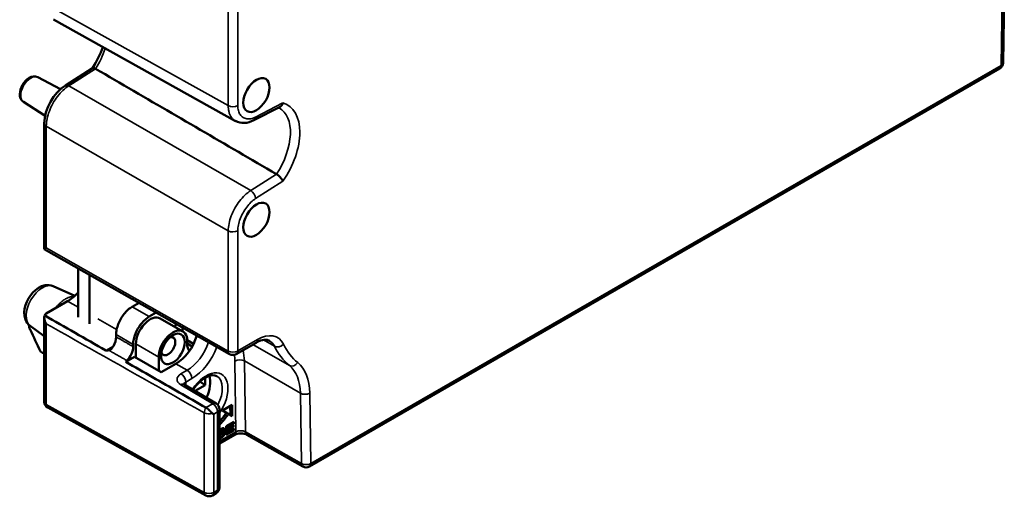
# Model space of a CAD drawing. Header units: millimetres. Extents: x 0 to 420, y 0 to 297.
# Tile 2 of 16: x 57 to 130, y 69 to 104. Entities that reach past the tile are written whole.
import ezdxf

# ---------------------------------------------------------------- set-up
doc = ezdxf.new("R2010")
doc.units = ezdxf.units.MM
doc.layers.add('Visibile (ISO)', color=7, linetype='Continuous', lineweight=50)
doc.layers.add('Visibile sottile (ISO)', color=7, linetype='Continuous', lineweight=35)

msp = doc.modelspace()

# ---------------------------------------------------------------- linework, layer by layer
at = {"layer": 'Visibile (ISO)'}
for p, q in [((130.095, 106.262), (130.015, 100.924)), ((72.817, 96.575), (59.265, 104.136)), ((62.179, 100.528), (60.152, 99.235)), ((129.765, 100.498), (78.339, 70.808)), ((58.1, 99.848), (59.796, 98.963)), ((59.975, 98.869), (59.977, 98.869)), ((57.032, 97.997), (58.643, 96.973)), ((76.152, 97.641), (74.203, 96.633)), ((76.034, 97.58), (76.08, 97.556)), ((58.815, 96.863), (58.816, 96.863)), ((58.581, 87.026), (58.581, 96.409)), ((72.82, 96.573), (72.817, 96.575)), ((58.581, 87.026), (72.386, 79.193)), ((61.093, 85.6), (61.093, 81.947)), ((61.941, 85.119), (61.941, 81.457)), ((59.241, 84.254), (60.855, 83.539)), ((58.727, 82.214), (60.315, 83.13)), ((65.64, 83.02), (65.13, 82.726)), ((66.924, 82.292), (66.403, 81.991)), ((58.581, 75.644), (58.581, 81.945)), ((67.217, 81.857), (68.914, 80.878)), ((57.532, 81.295), (58.581, 80.529)), ((68.871, 80.902), (68.871, 81.187)), ((63.928, 80.481), (63.928, 80.644)), ((69.7, 79.958), (69.224, 80.232)), ((69.225, 79.981), (69.225, 80.191)), ((69.225, 79.981), (69.598, 79.765)), ((74.354, 80.044), (72.883, 79.195)), ((65.201, 79.746), (65.201, 79.909)), ((65.406, 78.932), (65.406, 79.946)), ((65.306, 78.99), (64.655, 78.614)), ((65.306, 78.99), (67.295, 77.841)), ((67.103, 77.952), (67.103, 78.966)), ((68.386, 78.471), (67.295, 77.841)), ((70.178, 77.145), (70.568, 76.88)), ((70.568, 77.436), (70.568, 76.88)), ((71.384, 75.513), (69.01, 76.933)), ((70.568, 76.88), (69.82, 76.448)), ((70.606, 68.648), (58.837, 75.208)), ((70.623, 75.201), (70.624, 75.201)), ((71.627, 69.245), (71.627, 75.084)), ((72.573, 75.417), (71.856, 74.989)), ((71.856, 74.989), (72.147, 74.817)), ((72.434, 75.334), (72.444, 74.642)), ((72.586, 74.559), (72.573, 75.417)), ((71.203, 74.72), (71.111, 74.773)), ((72.694, 74.146), (72.132, 73.822)), ((72.152, 74.812), (72.294, 74.73)), ((72.294, 74.73), (72.586, 74.559)), ((72.694, 73.995), (72.694, 74.146)), ((71.627, 73.509), (71.706, 73.464)), ((71.653, 73.548), (71.771, 73.48)), ((71.654, 73.338), (72.008, 73.562)), ((71.867, 73.644), (71.686, 73.529)), ((71.728, 73.475), (71.802, 73.432)), ((71.867, 73.644), (72.008, 73.562)), ((71.976, 73.423), (72.006, 73.405)), ((72.132, 73.822), (72.132, 73.168)), ((72.132, 73.168), (72.702, 73.497)), ((72.328, 73.445), (72.132, 73.332)), ((72.198, 73.859), (72.198, 73.776)), ((72.198, 73.776), (72.339, 73.694)), ((72.315, 73.708), (72.198, 73.64)), ((72.198, 73.64), (72.339, 73.558)), ((72.198, 73.64), (72.198, 73.521)), ((72.198, 73.521), (72.339, 73.439)), ((72.208, 73.865), (72.339, 73.79)), ((72.339, 73.79), (72.694, 73.995)), ((72.669, 73.885), (72.339, 73.694)), ((72.339, 73.694), (72.339, 73.79)), ((72.339, 73.558), (72.669, 73.749)), ((72.702, 73.649), (72.339, 73.439)), ((72.339, 73.439), (72.339, 73.558)), ((72.552, 73.817), (72.669, 73.749)), ((72.563, 74.07), (72.694, 73.995)), ((72.571, 73.573), (72.702, 73.497)), ((72.669, 73.749), (72.669, 73.885)), ((72.702, 73.497), (72.702, 73.649)), ((71.627, 73.231), (71.701, 73.188)), ((72.754, 73.168), (71.627, 72.517)), ((71.629, 73.109), (71.627, 73.108)), ((71.627, 73.065), (71.657, 73.048)), ((71.654, 73.05), (71.654, 73.05)), ((71.664, 73.292), (71.806, 73.211)), ((71.669, 73.29), (71.811, 73.208)), ((71.674, 73.287), (71.674, 73.287)), ((71.795, 73.11), (71.897, 73.051)), ((77.843, 70.806), (73.671, 73.173)), ((71.377, 68.812), (71.1, 68.652))]:
    msp.add_line(p, q, dxfattribs=at)
at = {"layer": 'Visibile (ISO)', "flags": 128}
for points in [[(62.937, 102.087), (62.787, 101.686), (62.607, 101.288), (62.4, 100.898), (62.168, 100.521)], [(62.396, 100.479), (62.384, 100.486), (62.372, 100.492), (62.36, 100.498), (62.349, 100.504), (62.337, 100.509), (62.326, 100.514), (62.315, 100.519), (62.305, 100.523), (62.294, 100.527), (62.284, 100.53), (62.275, 100.532), (62.265, 100.535), (62.256, 100.537), (62.247, 100.538), (62.239, 100.539), (62.231, 100.54), (62.223, 100.54), (62.215, 100.539), (62.208, 100.539), (62.202, 100.537), (62.195, 100.536), (62.19, 100.534), (62.184, 100.531), (62.179, 100.528)], [(57.032, 97.997), (56.903, 98.113), (56.816, 98.258), (56.769, 98.419), (56.756, 98.588), (56.772, 98.761), (56.812, 98.935), (56.876, 99.107), (56.959, 99.273), (57.061, 99.428), (57.178, 99.569), (57.309, 99.691), (57.451, 99.791), (57.604, 99.864), (57.766, 99.904), (57.936, 99.902), (58.1, 99.848)], [(62.396, 100.479), (62.751, 100.272), (63.106, 100.065), (63.46, 99.858), (63.815, 99.651), (64.17, 99.444), (64.525, 99.237), (64.879, 99.03), (65.234, 98.823), (65.589, 98.616), (65.944, 98.409), (66.298, 98.202), (66.653, 97.995), (67.008, 97.789), (67.362, 97.582), (67.717, 97.375), (68.072, 97.168), (68.427, 96.961), (68.781, 96.754), (69.136, 96.547), (69.491, 96.34), (69.846, 96.133), (70.2, 95.926), (70.555, 95.719), (70.91, 95.512), (71.264, 95.305), (71.619, 95.098), (71.974, 94.891), (72.329, 94.684), (72.683, 94.477), (73.038, 94.271), (73.393, 94.064), (73.748, 93.857), (74.102, 93.65), (74.457, 93.443), (74.812, 93.236), (75.166, 93.029), (75.521, 92.822), (75.876, 92.615)], [(58.581, 96.409), (58.612, 96.801), (58.701, 97.203), (58.845, 97.606), (59.036, 97.997), (59.269, 98.368), (59.537, 98.704), (59.834, 98.997), (60.152, 99.235)], [(76.356, 97.922), (76.352, 97.907), (76.347, 97.891), (76.341, 97.875), (76.336, 97.86), (76.33, 97.846), (76.323, 97.831), (76.317, 97.817), (76.309, 97.803), (76.302, 97.79), (76.294, 97.777), (76.286, 97.764), (76.277, 97.752), (76.268, 97.74), (76.259, 97.729), (76.25, 97.718), (76.24, 97.707), (76.23, 97.697), (76.219, 97.688), (76.209, 97.679), (76.198, 97.67), (76.187, 97.662), (76.175, 97.654), (76.164, 97.647), (76.152, 97.641)], [(74.203, 96.633), (74.029, 96.554), (73.852, 96.492), (73.674, 96.451), (73.496, 96.432), (73.319, 96.435), (73.144, 96.461), (72.977, 96.511), (72.82, 96.584)], [(76.356, 92.087), (76.347, 92.108), (76.337, 92.13), (76.325, 92.153), (76.312, 92.176), (76.298, 92.2), (76.283, 92.224), (76.266, 92.248), (76.248, 92.273), (76.229, 92.298), (76.209, 92.322), (76.188, 92.347), (76.167, 92.372), (76.144, 92.396), (76.121, 92.42), (76.097, 92.443), (76.073, 92.466), (76.049, 92.488), (76.024, 92.509), (75.999, 92.53), (75.974, 92.549), (75.949, 92.567), (75.924, 92.585), (75.9, 92.6), (75.876, 92.615)], [(57.532, 81.295), (57.414, 81.397), (57.314, 81.514), (57.235, 81.64), (57.175, 81.772), (57.105, 82.041), (57.089, 82.312), (57.117, 82.579), (57.18, 82.842), (57.276, 83.098), (57.4, 83.344), (57.55, 83.574), (57.724, 83.785), (57.92, 83.971), (58.139, 84.129), (58.381, 84.25), (58.649, 84.324), (58.793, 84.338), (58.942, 84.333), (59.093, 84.305), (59.241, 84.254)], [(63.928, 80.644), (63.931, 80.739), (63.939, 80.836), (63.953, 80.935), (63.971, 81.034), (63.995, 81.135), (64.024, 81.235), (64.057, 81.336), (64.094, 81.436), (64.136, 81.535), (64.181, 81.634), (64.23, 81.731), (64.283, 81.827), (64.34, 81.92), (64.399, 82.012), (64.462, 82.1), (64.527, 82.186), (64.595, 82.269), (64.666, 82.348), (64.739, 82.422), (64.814, 82.493), (64.89, 82.559), (64.969, 82.62), (65.049, 82.676), (65.13, 82.726)], [(58.73, 81.449), (58.716, 81.474), (58.702, 81.499), (58.689, 81.525), (58.677, 81.551), (58.665, 81.577), (58.654, 81.603), (58.644, 81.63), (58.634, 81.656), (58.625, 81.683), (58.617, 81.71), (58.609, 81.737), (58.603, 81.764), (58.597, 81.792), (58.592, 81.819), (58.588, 81.846), (58.584, 81.874), (58.582, 81.901), (58.581, 81.928), (58.581, 81.955), (58.582, 81.982), (58.584, 82.008), (58.587, 82.034), (58.592, 82.06), (58.598, 82.084)], [(66.403, 81.991), (66.322, 81.941), (66.242, 81.885), (66.163, 81.824), (66.086, 81.758), (66.012, 81.688), (65.939, 81.613), (65.868, 81.534), (65.8, 81.451), (65.735, 81.366), (65.672, 81.277), (65.613, 81.186), (65.556, 81.092), (65.503, 80.996), (65.454, 80.899), (65.408, 80.8), (65.367, 80.701), (65.329, 80.601), (65.296, 80.5), (65.268, 80.4), (65.244, 80.3), (65.225, 80.2), (65.212, 80.102), (65.204, 80.005), (65.201, 79.909)], [(57.436, 81.375), (57.437, 81.359), (57.438, 81.344), (57.439, 81.328), (57.44, 81.312), (57.442, 81.297), (57.443, 81.282), (57.446, 81.267), (57.448, 81.251), (57.45, 81.236), (57.453, 81.222), (57.456, 81.207), (57.46, 81.192), (57.463, 81.177), (57.467, 81.163), (57.471, 81.149), (57.475, 81.134), (57.48, 81.12), (57.485, 81.106), (57.49, 81.092), (57.495, 81.079), (57.5, 81.065), (57.506, 81.052), (57.512, 81.039), (57.518, 81.026)], [(74.354, 80.044), (74.522, 80.131), (74.682, 80.196), (74.83, 80.239), (74.965, 80.261), (75.084, 80.265), (75.187, 80.254), (75.354, 80.192)], [(63.163, 79.468), (63.17, 79.464), (63.177, 79.461), (63.185, 79.458), (63.193, 79.456), (63.201, 79.454), (63.209, 79.452), (63.217, 79.451), (63.226, 79.451), (63.234, 79.451), (63.243, 79.451), (63.252, 79.452), (63.261, 79.453), (63.27, 79.455), (63.279, 79.456), (63.288, 79.459), (63.297, 79.461), (63.306, 79.464), (63.315, 79.467), (63.324, 79.47), (63.333, 79.473), (63.342, 79.477), (63.351, 79.481), (63.359, 79.485), (63.368, 79.489)], [(63.726, 79.792), (63.716, 79.775), (63.705, 79.759), (63.693, 79.742), (63.681, 79.726), (63.669, 79.711), (63.656, 79.696), (63.643, 79.681), (63.629, 79.667), (63.614, 79.653), (63.6, 79.639), (63.585, 79.626), (63.57, 79.614), (63.554, 79.601), (63.538, 79.59), (63.522, 79.578), (63.506, 79.567), (63.489, 79.556), (63.473, 79.545), (63.456, 79.535), (63.438, 79.525), (63.421, 79.516), (63.404, 79.506), (63.386, 79.497), (63.368, 79.489)], [(64.655, 78.614), (64.903, 78.472), (65.152, 78.329), (65.4, 78.187), (65.649, 78.045), (65.898, 77.903), (66.146, 77.76), (66.395, 77.618), (66.643, 77.476), (66.892, 77.334), (67.141, 77.192), (67.389, 77.049), (67.638, 76.907), (67.887, 76.765), (68.136, 76.623), (68.384, 76.481), (68.633, 76.338), (68.882, 76.196), (69.13, 76.054), (69.379, 75.912), (69.628, 75.77), (69.877, 75.628), (70.125, 75.486), (70.374, 75.343), (70.623, 75.201)], [(69.664, 76.542), (69.892, 76.846), (70.14, 77.11), (70.399, 77.326), (70.656, 77.484), (70.897, 77.582), (71.109, 77.621), (71.285, 77.609), (71.427, 77.555)], [(69.01, 76.933), (68.967, 76.963), (68.955, 76.975)], [(70.624, 75.201), (70.645, 75.188), (70.667, 75.174), (70.689, 75.159), (70.711, 75.143), (70.733, 75.126), (70.755, 75.109), (70.777, 75.09), (70.799, 75.071), (70.821, 75.052), (70.843, 75.032), (70.864, 75.011), (70.885, 74.991), (70.906, 74.97), (70.926, 74.949), (70.946, 74.928), (70.966, 74.908), (70.985, 74.888), (71.004, 74.868), (71.022, 74.849), (71.04, 74.831), (71.058, 74.814), (71.075, 74.799), (71.093, 74.785), (71.111, 74.773)], [(72.147, 74.817), (72.127, 74.787), (72.108, 74.757), (72.088, 74.727), (72.067, 74.698), (72.047, 74.669), (72.027, 74.64), (72.006, 74.611), (71.985, 74.582), (71.964, 74.554), (71.943, 74.526), (71.921, 74.498), (71.899, 74.471), (71.878, 74.443), (71.856, 74.416), (71.834, 74.389), (71.811, 74.363), (71.789, 74.337), (71.766, 74.31), (71.743, 74.285), (71.72, 74.259), (71.697, 74.234), (71.674, 74.209), (71.651, 74.184), (71.627, 74.159)], [(72.152, 74.812), (72.132, 74.782), (72.112, 74.752), (72.092, 74.723), (72.072, 74.693), (72.051, 74.664), (72.03, 74.635), (72.009, 74.606), (71.988, 74.577), (71.967, 74.549), (71.945, 74.521), (71.923, 74.493), (71.901, 74.465), (71.879, 74.437), (71.857, 74.41), (71.835, 74.382), (71.812, 74.355), (71.79, 74.328), (71.767, 74.302), (71.744, 74.276), (71.721, 74.25), (71.698, 74.224), (71.674, 74.198), (71.651, 74.173), (71.627, 74.148)], [(71.627, 73.923), (71.657, 73.953), (71.687, 73.982), (71.717, 74.013), (71.747, 74.043), (71.776, 74.074), (71.806, 74.105), (71.835, 74.137), (71.863, 74.169), (71.892, 74.202), (71.921, 74.234), (71.949, 74.268), (71.977, 74.301), (72.005, 74.335), (72.032, 74.369), (72.059, 74.404), (72.086, 74.439), (72.113, 74.474), (72.14, 74.51), (72.166, 74.545), (72.192, 74.582), (72.218, 74.618), (72.244, 74.655), (72.269, 74.693), (72.294, 74.73)], [(71.732, 73.598), (71.727, 73.595), (71.722, 73.593), (71.717, 73.59), (71.712, 73.587), (71.708, 73.584), (71.703, 73.581), (71.698, 73.578), (71.694, 73.575), (71.689, 73.572), (71.685, 73.57), (71.68, 73.567), (71.676, 73.564), (71.672, 73.561), (71.667, 73.558), (71.663, 73.555), (71.659, 73.552), (71.655, 73.549), (71.651, 73.547), (71.647, 73.544), (71.643, 73.541), (71.639, 73.538), (71.635, 73.535), (71.631, 73.532), (71.627, 73.529)], [(71.725, 73.372), (71.72, 73.37), (71.716, 73.369), (71.712, 73.367), (71.707, 73.366), (71.703, 73.364), (71.7, 73.363), (71.696, 73.362), (71.692, 73.361), (71.689, 73.36), (71.686, 73.359), (71.682, 73.358), (71.679, 73.357), (71.676, 73.356), (71.674, 73.356), (71.671, 73.355), (71.669, 73.355), (71.666, 73.355), (71.664, 73.354), (71.662, 73.354), (71.66, 73.354), (71.658, 73.354), (71.656, 73.354), (71.655, 73.355), (71.654, 73.355)], [(72.006, 73.405), (72.002, 73.41), (71.997, 73.413), (71.991, 73.417), (71.985, 73.42), (71.978, 73.422), (71.972, 73.424), (71.964, 73.426), (71.956, 73.427), (71.948, 73.428), (71.939, 73.428), (71.93, 73.428), (71.921, 73.427), (71.91, 73.426), (71.899, 73.424), (71.886, 73.422), (71.873, 73.419), (71.858, 73.415), (71.842, 73.411), (71.825, 73.406), (71.807, 73.4), (71.788, 73.394), (71.768, 73.387), (71.747, 73.38), (71.725, 73.372)], [(72.008, 73.562), (72.006, 73.577), (72.003, 73.591), (71.999, 73.604), (71.994, 73.615), (71.989, 73.626), (71.983, 73.635), (71.976, 73.642), (71.968, 73.649), (71.959, 73.655), (71.95, 73.659), (71.94, 73.662), (71.929, 73.664), (71.917, 73.665), (71.905, 73.665), (71.891, 73.663), (71.877, 73.66), (71.862, 73.657), (71.846, 73.652), (71.829, 73.646), (71.811, 73.638), (71.793, 73.63), (71.773, 73.621), (71.753, 73.61), (71.732, 73.598)], [(71.734, 73.501), (71.741, 73.503), (71.747, 73.504), (71.753, 73.505), (71.759, 73.506), (71.765, 73.507), (71.771, 73.508), (71.777, 73.509), (71.783, 73.509), (71.789, 73.51), (71.795, 73.51), (71.8, 73.51), (71.806, 73.509), (71.812, 73.509), (71.817, 73.508), (71.823, 73.508), (71.828, 73.506), (71.833, 73.505), (71.838, 73.503), (71.843, 73.501), (71.848, 73.499), (71.853, 73.497), (71.857, 73.494), (71.861, 73.491), (71.865, 73.487)], [(71.891, 73.423), (71.892, 73.415), (71.892, 73.406), (71.892, 73.398), (71.891, 73.389), (71.89, 73.38), (71.889, 73.371), (71.887, 73.361), (71.886, 73.352), (71.883, 73.343), (71.881, 73.333), (71.878, 73.324), (71.874, 73.314), (71.871, 73.304), (71.867, 73.295), (71.863, 73.285), (71.859, 73.276), (71.854, 73.267), (71.849, 73.257), (71.844, 73.248), (71.839, 73.239), (71.834, 73.23), (71.828, 73.221), (71.823, 73.213), (71.817, 73.204)], [(71.865, 73.657), (71.865, 73.657), (71.865, 73.656), (71.865, 73.656), (71.865, 73.655), (71.865, 73.655), (71.865, 73.654), (71.866, 73.654), (71.866, 73.653), (71.866, 73.652), (71.866, 73.652), (71.866, 73.651), (71.866, 73.651), (71.866, 73.65), (71.866, 73.65), (71.866, 73.649), (71.866, 73.648), (71.866, 73.648), (71.866, 73.647), (71.867, 73.647), (71.867, 73.646), (71.867, 73.646), (71.867, 73.645), (71.867, 73.645), (71.867, 73.644)], [(71.897, 73.051), (71.912, 73.066), (71.926, 73.082), (71.939, 73.097), (71.951, 73.113), (71.963, 73.129), (71.974, 73.146), (71.984, 73.162), (71.993, 73.179), (72.001, 73.197), (72.009, 73.214), (72.015, 73.23), (72.021, 73.247), (72.025, 73.263), (72.029, 73.279), (72.031, 73.295), (72.033, 73.31), (72.033, 73.325), (72.033, 73.339), (72.031, 73.353), (72.028, 73.365), (72.025, 73.377), (72.02, 73.387), (72.014, 73.397), (72.006, 73.405)], [(71.664, 73.292), (71.663, 73.293), (71.662, 73.293), (71.66, 73.293), (71.659, 73.294), (71.657, 73.294), (71.656, 73.294), (71.654, 73.294), (71.653, 73.294), (71.651, 73.294), (71.65, 73.294), (71.648, 73.294), (71.647, 73.293), (71.645, 73.293), (71.643, 73.293), (71.642, 73.293), (71.64, 73.293), (71.639, 73.292), (71.637, 73.292), (71.635, 73.292), (71.634, 73.292), (71.632, 73.291), (71.631, 73.291), (71.629, 73.291), (71.627, 73.29)], [(71.627, 73.164), (71.63, 73.165), (71.633, 73.166), (71.636, 73.167), (71.639, 73.167), (71.642, 73.168), (71.645, 73.169), (71.647, 73.17), (71.65, 73.171), (71.653, 73.172), (71.656, 73.173), (71.659, 73.174), (71.663, 73.175), (71.666, 73.176), (71.669, 73.177), (71.672, 73.178), (71.675, 73.179), (71.678, 73.18), (71.681, 73.181), (71.685, 73.182), (71.688, 73.183), (71.691, 73.185), (71.694, 73.186), (71.698, 73.187), (71.701, 73.188)], [(71.627, 72.876), (71.638, 72.881), (71.649, 72.886), (71.66, 72.891), (71.671, 72.896), (71.683, 72.902), (71.695, 72.908), (71.707, 72.915), (71.72, 72.922), (71.733, 72.929), (71.746, 72.937), (71.758, 72.945), (71.771, 72.952), (71.783, 72.96), (71.795, 72.968), (71.806, 72.976), (71.818, 72.984), (71.829, 72.992), (71.839, 73), (71.85, 73.009), (71.86, 73.017), (71.87, 73.025), (71.879, 73.034), (71.888, 73.042), (71.897, 73.051)], [(71.654, 73.05), (71.653, 73.049), (71.652, 73.049), (71.651, 73.048), (71.65, 73.047), (71.648, 73.046), (71.647, 73.046), (71.646, 73.045), (71.645, 73.044), (71.644, 73.044), (71.643, 73.043), (71.642, 73.042), (71.641, 73.041), (71.64, 73.041), (71.638, 73.04), (71.637, 73.039), (71.636, 73.039), (71.635, 73.038), (71.634, 73.037), (71.633, 73.036), (71.632, 73.036), (71.631, 73.035), (71.63, 73.034), (71.628, 73.034), (71.627, 73.033)], [(71.74, 73.061), (71.732, 73.057), (71.725, 73.053), (71.718, 73.05), (71.712, 73.047), (71.705, 73.045), (71.699, 73.044), (71.693, 73.042), (71.688, 73.042), (71.682, 73.042), (71.677, 73.042), (71.672, 73.043), (71.667, 73.044), (71.662, 73.046), (71.658, 73.048), (71.653, 73.051), (71.649, 73.054), (71.646, 73.058), (71.642, 73.063), (71.639, 73.068), (71.637, 73.075), (71.634, 73.082), (71.632, 73.09), (71.63, 73.099), (71.629, 73.109)], [(71.669, 73.29), (71.669, 73.29), (71.669, 73.29), (71.669, 73.29), (71.669, 73.29), (71.668, 73.291), (71.668, 73.291), (71.668, 73.291), (71.668, 73.291), (71.668, 73.291), (71.667, 73.291), (71.667, 73.291), (71.667, 73.291), (71.667, 73.291), (71.666, 73.292), (71.666, 73.292), (71.666, 73.292), (71.666, 73.292), (71.666, 73.292), (71.665, 73.292), (71.665, 73.292), (71.665, 73.292), (71.665, 73.292), (71.665, 73.292), (71.664, 73.292)], [(71.701, 73.188), (71.708, 73.191), (71.715, 73.193), (71.721, 73.195), (71.727, 73.197), (71.733, 73.199), (71.739, 73.201), (71.744, 73.202), (71.75, 73.204), (71.755, 73.205), (71.76, 73.206), (71.765, 73.208), (71.769, 73.209), (71.773, 73.21), (71.777, 73.21), (71.781, 73.211), (71.785, 73.211), (71.788, 73.212), (71.791, 73.212), (71.794, 73.212), (71.797, 73.212), (71.8, 73.212), (71.802, 73.212), (71.804, 73.211), (71.806, 73.211)], [(71.806, 73.211), (71.809, 73.209), (71.813, 73.207), (71.816, 73.205), (71.818, 73.203), (71.82, 73.2), (71.822, 73.197), (71.824, 73.194), (71.825, 73.19), (71.826, 73.187), (71.827, 73.183), (71.827, 73.179), (71.827, 73.174), (71.826, 73.17), (71.826, 73.166), (71.825, 73.161), (71.824, 73.156), (71.822, 73.152), (71.82, 73.147), (71.818, 73.142), (71.816, 73.138), (71.814, 73.133), (71.811, 73.128), (71.808, 73.123), (71.804, 73.118)], [(73.671, 73.173), (73.589, 73.211), (73.479, 73.243), (73.35, 73.264), (73.214, 73.27), (73.077, 73.262), (72.948, 73.24), (72.837, 73.207), (72.754, 73.168)]]:
    msp.add_lwpolyline(points, dxfattribs=at)
at = {"layer": 'Visibile (ISO)'}
for centre, start, end in [((129.515, 100.932), 300, 359.14144), ((72.633, 79.628), 240.43113, 300), ((59.081, 75.644), 180, 240.86598), ((71.127, 75.084), 0, 59.12633), ((78.089, 71.241), 240.42735, 300), ((71.127, 69.245), 300, 0), ((70.85, 69.085), 240.86598, 300)]:
    msp.add_arc(centre, 0.5, start, end, dxfattribs=at)
for centre, major_axis in [((74.379, 98.511), (0.695, 1.204)), ((74.379, 89.215), (0.695, 1.204)), ((68.164, 79.579), (0.625, 1.083))]:
    msp.add_ellipse(centre, major_axis=major_axis, ratio=0.57735, dxfattribs=at)
for centre, major_axis, ratio, start_param, end_param in [((59.081, 87.317), (0.5, 0.291), 0.003779, 3.139392, 3.933517), ((60.315, 85.172), (-1.25, -2.165), 0.57735, 0.785398, 1.241024), ((59.081, 82.01), (-0.5, 0), 0.57735, 5.497787, 6.020585), ((4385.164, 2595.591), (6137.778, 0), 0.57735, 3.930096, 3.931144), ((66.467, 80.558), (0.75, 1.299), 0.57735, 0, 2.356194), ((66.396, 81.661), (1.65, 2.858), 0.57735, 4.889299, 4.964555), ((587.224, 483.222), (-347.723, -602.274), 0.785161, 5.791812, 5.794936), ((68.164, 79.579), (0.75, 1.299), 0.57735, 5.497787, 8.63938), ((63.221, 80.072), (0.5, 0.866), 0.57735, 4.72239, 5.497787), ((67.81, 79.783), (-0.375, -0.65), 0.57735, 5.792303, 9.915661), ((68.324, 80.548), (-1.182, -2.204), 0.597134, 0.766683, 1.893343), ((70.285, 80.593), (-0.75, -1.299), 0.57735, 5.497787, 6.054412), ((638.666, 994.724), (-542.197, -939.112), 0.785161, 6.230385, 6.230767), ((64.494, 79.337), (-0.5, -0.866), 0.57735, 1.136351, 2.356194), ((64.859, 78.397), (-0.251, -0.435), 0.57735, 4.278502, 4.540358), ((69.528, 76.342), (0.946, 1.763), 0.597134, 4.805645, 5.751947)]:
    msp.add_ellipse(centre, major_axis=major_axis, ratio=ratio, start_param=start_param, end_param=end_param, dxfattribs=at)
at = {"layer": 'Visibile sottile (ISO)'}
for p, q in [((72.283, 97.729), (72.283, 106.693)), ((72.987, 106.695), (72.987, 97.73)), ((129.948, 106.066), (129.868, 100.727)), ((58.73, 105.289), (72.283, 97.729)), ((78.443, 71.037), (129.868, 100.727)), ((62.396, 100.479), (60.405, 99.209)), ((60.405, 99.209), (73.958, 91.391)), ((74.327, 96.874), (76.356, 97.922)), ((58.73, 96.203), (58.73, 87.111)), ((72.283, 88.386), (58.73, 96.203)), ((73.958, 91.391), (75.876, 92.615)), ((76.356, 92.087), (74.327, 90.792)), ((72.283, 79.422), (72.283, 88.386)), ((72.987, 88.388), (72.987, 79.424)), ((58.73, 87.111), (72.283, 79.422)), ((60.315, 83.13), (61.093, 82.681)), ((65.13, 82.726), (66.403, 81.991)), ((58.73, 81.449), (58.73, 75.439)), ((62.578, 81.824), (63.969, 81.021)), ((65.201, 79.909), (63.928, 80.644)), ((63.928, 80.481), (63.931, 80.479)), ((64.423, 80.195), (64.423, 80.195)), ((72.987, 79.424), (74.457, 80.273)), ((74.907, 80.254), (75.722, 79.784)), ((63.163, 79.468), (63.726, 79.792)), ((63.368, 79.489), (63.46, 79.437)), ((67.103, 78.966), (65.406, 79.946)), ((69.285, 79.608), (69.445, 79.515)), ((76.839, 78.343), (74.124, 79.911)), ((72.857, 73.397), (72.777, 78.677)), ((77.656, 76.276), (73.484, 78.685)), ((73.484, 78.685), (73.565, 73.397)), ((69.225, 77.986), (68.386, 78.471)), ((68.765, 77.721), (69.225, 77.986)), ((69.578, 77.374), (69.119, 77.109)), ((69.119, 77.109), (69.119, 76.868)), ((71.127, 75.492), (68.753, 76.912)), ((78.363, 76.283), (78.443, 71.037)), ((77.736, 71.03), (77.656, 76.276)), ((58.73, 75.439), (70.499, 68.879)), ((70.499, 68.879), (70.499, 74.813)), ((70.623, 75.201), (71.127, 75.492)), ((71.481, 74.88), (71.203, 74.72)), ((71.481, 69.041), (71.481, 74.88)), ((71.203, 74.72), (71.203, 68.881)), ((71.627, 72.687), (72.857, 73.397)), ((73.565, 73.397), (77.736, 71.03)), ((71.203, 68.881), (71.481, 69.041))]:
    msp.add_line(p, q, dxfattribs=at)
at = {"layer": 'Visibile sottile (ISO)', "flags": 128}
for points in [[(60.405, 99.209), (60.295, 99.133), (60.185, 99.05), (60.077, 98.959), (59.97, 98.861), (59.865, 98.757), (59.763, 98.647), (59.663, 98.531), (59.567, 98.41), (59.474, 98.285), (59.385, 98.155), (59.301, 98.022), (59.222, 97.885), (59.147, 97.746), (59.079, 97.605), (59.015, 97.462), (58.958, 97.318), (58.907, 97.174), (58.862, 97.03), (58.823, 96.887), (58.791, 96.745), (58.765, 96.606), (58.747, 96.468), (58.735, 96.334), (58.73, 96.203)], [(72.817, 96.575), (72.776, 96.599), (72.736, 96.626), (72.698, 96.655), (72.662, 96.687), (72.626, 96.721), (72.593, 96.757), (72.561, 96.795), (72.531, 96.836), (72.502, 96.878), (72.475, 96.923), (72.45, 96.969), (72.426, 97.018), (72.404, 97.068), (72.384, 97.12), (72.365, 97.174), (72.349, 97.23), (72.334, 97.287), (72.321, 97.346), (72.31, 97.406), (72.3, 97.468), (72.293, 97.531), (72.287, 97.596), (72.284, 97.662), (72.283, 97.729)], [(72.987, 97.73), (72.99, 97.629), (72.999, 97.532), (73.015, 97.44), (73.036, 97.353), (73.063, 97.271), (73.095, 97.194), (73.132, 97.123), (73.174, 97.057), (73.221, 96.997), (73.272, 96.942), (73.327, 96.894), (73.387, 96.851), (73.45, 96.815), (73.516, 96.786), (73.586, 96.763), (73.659, 96.746), (73.735, 96.737), (73.814, 96.734), (73.894, 96.738), (73.977, 96.75), (74.062, 96.77), (74.149, 96.796), (74.237, 96.831), (74.327, 96.874)], [(72.283, 88.386), (72.287, 88.516), (72.299, 88.651), (72.318, 88.788), (72.343, 88.928), (72.375, 89.07), (72.414, 89.213), (72.459, 89.356), (72.51, 89.501), (72.568, 89.644), (72.631, 89.787), (72.7, 89.928), (72.774, 90.068), (72.853, 90.204), (72.938, 90.338), (73.026, 90.467), (73.119, 90.593), (73.216, 90.713), (73.315, 90.829), (73.418, 90.939), (73.522, 91.043), (73.629, 91.141), (73.738, 91.232), (73.847, 91.316), (73.958, 91.391)], [(74.327, 90.792), (74.237, 90.731), (74.149, 90.664), (74.063, 90.591), (73.978, 90.513), (73.895, 90.429), (73.814, 90.34), (73.736, 90.247), (73.66, 90.15), (73.587, 90.049), (73.517, 89.946), (73.451, 89.839), (73.388, 89.73), (73.328, 89.619), (73.273, 89.507), (73.221, 89.394), (73.175, 89.279), (73.132, 89.165), (73.095, 89.05), (73.063, 88.936), (73.036, 88.823), (73.015, 88.711), (72.999, 88.601), (72.99, 88.493), (72.987, 88.388)], [(60.81, 83.492), (60.755, 83.493), (60.7, 83.49), (60.643, 83.484), (60.586, 83.475), (60.527, 83.462), (60.468, 83.445), (60.408, 83.425), (60.348, 83.402), (60.288, 83.375), (60.227, 83.344), (60.165, 83.31), (60.104, 83.273), (60.043, 83.232), (59.983, 83.188), (59.923, 83.141), (59.863, 83.092), (59.804, 83.039), (59.746, 82.984), (59.689, 82.926), (59.633, 82.867), (59.577, 82.805), (59.523, 82.74), (59.47, 82.674), (59.419, 82.607)], [(70.499, 74.813), (70.143, 75.014), (69.786, 75.215), (69.429, 75.417), (69.073, 75.618), (68.716, 75.819), (68.359, 76.02), (68.003, 76.221), (67.646, 76.422), (67.29, 76.623), (66.933, 76.824), (66.576, 77.026), (66.22, 77.227), (65.863, 77.428), (65.506, 77.629), (65.15, 77.83), (64.793, 78.031), (64.436, 78.232), (64.08, 78.433), (63.723, 78.634), (63.367, 78.835), (63.01, 79.037), (62.653, 79.238), (62.297, 79.439), (61.94, 79.64), (61.583, 79.841), (61.227, 80.042), (60.87, 80.243), (60.513, 80.444), (60.157, 80.645), (59.8, 80.846), (59.444, 81.047), (59.087, 81.248), (58.73, 81.449)], [(63.931, 80.479), (63.984, 80.448), (64.037, 80.418), (64.09, 80.387), (64.143, 80.357), (64.196, 80.326), (64.248, 80.296), (64.301, 80.265), (64.354, 80.234), (64.407, 80.204), (64.46, 80.173), (64.513, 80.143), (64.566, 80.112), (64.619, 80.082), (64.672, 80.051), (64.725, 80.021), (64.777, 79.99), (64.83, 79.96), (64.883, 79.929), (64.936, 79.898), (64.989, 79.868), (65.042, 79.837), (65.095, 79.807), (65.148, 79.776), (65.201, 79.746)], [(63.46, 79.437), (63.513, 79.407), (63.566, 79.376), (63.619, 79.346), (63.672, 79.316), (63.726, 79.286), (63.779, 79.255), (63.832, 79.225), (63.885, 79.195), (63.939, 79.165), (63.992, 79.134), (64.045, 79.104), (64.098, 79.074), (64.151, 79.044), (64.205, 79.013), (64.258, 78.983), (64.311, 78.953), (64.364, 78.923), (64.417, 78.893), (64.471, 78.862), (64.524, 78.832), (64.577, 78.802), (64.63, 78.772), (64.683, 78.741), (64.737, 78.711)]]:
    msp.add_lwpolyline(points, dxfattribs=at)
at = {"layer": 'Visibile sottile (ISO)'}
for centre, major_axis, ratio, start_param, end_param in [((60.672, 101.867), (-1.902, -3.295), 0.57735, 1.481244, 1.92676), ((129.515, 100.932), (0.25, -0.433), 0.57735, 0, 0.785398), ((129.515, 100.932), (0.5, -0.007), 0.567186, 5.506363, 6.283185), ((57.579, 98.915), (0.534, 0.926), 0.57735, 0.024695, 3.116897), ((60.421, 98.814), (-0.269, 0.422), 0.546343, 5.464216, 6.283186), ((59.828, 97.617), (0.59, 1.022), 0.57735, 1.907284, 1.909992), ((59.828, 97.617), (0.59, 1.022), 0.57735, 1.226235, 1.230631), ((72.633, 97.935), (-0.5, 0), 0.57735, 0.794125, 2.356194), ((74.107, 94.11), (1.985, 3.438), 0.57735, 4.608783, 6.289356), ((74.457, 93.908), (2.235, 3.871), 0.57735, 4.571405, 6.424169), ((73.973, 97.078), (0.23, -0.444), 0.606775, 0, 0.812985), ((59.081, 96.409), (-0.5, 0), 0.57735, 6.283185, 7.07731), ((73.973, 90.996), (0.269, -0.422), 0.546343, 0.760554, 2.322623), ((72.633, 88.592), (0.5, 0), 0.57735, 3.935717, 5.497787), ((58.44, 82.744), (0.856, 1.482), 0.57735, 0.061903, 3.079689), ((74.457, 77.823), (1.5, 2.598), 0.57735, 5.912418, 7.068583), ((63.224, 80.071), (0.5, 0.866), 0.57735, 4.266841, 5.497787), ((69.225, 80.028), (1.25, 2.165), 0.57735, 3.926991, 5.056871), ((74.104, 80.477), (0.25, -0.433), 0.57735, 0, 0.785398), ((74.104, 78.027), (1.25, 2.165), 0.57735, 5.912418, 6.283185), ((69.578, 79.824), (-1.5, -2.598), 0.57735, 0.785398, 1.857933), ((72.633, 79.628), (0.5, 0), 0.57735, 3.935717, 5.497787), ((72.633, 79.628), (-0.247, -0.435), 0.57229, 5.493462, 6.283185), ((72.633, 79.628), (0.25, -0.433), 0.57735, 0, 0.785398), ((69.949, 76.572), (-2.5, -4.33), 0.57735, 2.373648, 2.58561), ((76.045, 80.135), (0.449, 0.22), 0.761015, 3.615122, 5.185918), ((82.711, 87.372), (-5.4, -9.353), 0.57735, 5.912418, 6.191468), ((83.065, 87.168), (-5.15, -8.92), 0.57735, 5.912418, 6.191468), ((69.595, 76.776), (2.25, 3.897), 0.57735, 5.51524, 5.647101), ((73.13, 78.473), (-0.5, -0.008), 0.587338, 3.918111, 5.488907), ((77.111, 78.761), (-0.315, -0.388), 0.813065, 0.128809, 1.699605), ((74.474, 73.96), (2.75, 4.763), 0.57735, 5.51524, 6.191468), ((69.225, 77.578), (0.25, -0.433), 0.57735, 0.785398, 2.356194), ((70.639, 75.7), (1.15, 1.992), 0.57735, 4.580334, 7.748529), ((74.121, 74.164), (2.5, 4.33), 0.57735, 5.51524, 6.191468), ((69.472, 77.313), (-1, 0), 0.57735, 5.497787, 7.05113), ((68.765, 77.313), (0.25, -0.433), 0.57735, 0.785398, 2.356194), ((69.472, 76.905), (-0.5, 0), 0.57735, 5.497787, 6.11528), ((70.427, 75.823), (1, 1.732), 0.57735, 4.802268, 6.283185), ((68.753, 76.504), (0.257, 0.429), 0.587338, 0, 0.794278), ((78.009, 76.487), (0.5, 0.008), 0.587338, 3.918111, 5.488907), ((59.081, 75.644), (-0.5, 0), 0.57735, 0, 0.794125), ((71.127, 75.084), (0.257, 0.429), 0.587338, 0, 0.794278), ((59.081, 75.644), (-0.243, -0.437), 0.577306, 5.489099, 6.283185), ((70.85, 75.019), (0.246, 0.436), 0.573989, 1.476279, 2.350405), ((70.85, 75.019), (-0.5, 0), 0.57735, 0.794125, 2.121012), ((71.127, 75.084), (0.25, -0.433), 0.57735, 0.785398, 2.356194), ((71.127, 75.084), (0.5, 0), 0.57735, 5.497787, 6.283185), ((72.504, 73.601), (0.25, -0.433), 0.57735, 0.000003, 0.785398), ((73.211, 73.2), (0.5, 0), 0.557374, 0.78481, 2.355606), ((73.918, 73.608), (-0.247, -0.435), 0.582454, 5.510915, 6.283186), ((78.089, 71.241), (0.5, 0.008), 0.587338, 3.918111, 5.488907), ((78.089, 71.241), (-0.247, -0.435), 0.582454, 5.510915, 6.283185), ((78.089, 71.241), (0.25, -0.433), 0.57735, 0, 0.785398), ((71.127, 69.245), (0.25, -0.433), 0.57735, 0, 0.785398), ((71.127, 69.245), (0.5, 0), 0.57735, 5.497787, 6.283185), ((70.85, 69.085), (-0.5, 0), 0.57735, 0.794125, 2.356194), ((70.85, 69.085), (-0.243, -0.437), 0.577306, 5.489099, 6.283185), ((70.85, 69.085), (0.25, -0.433), 0.57735, 0, 0.785398)]:
    msp.add_ellipse(centre, major_axis=major_axis, ratio=ratio, start_param=start_param, end_param=end_param, dxfattribs=at)

doc.saveas('drawing.dxf')
